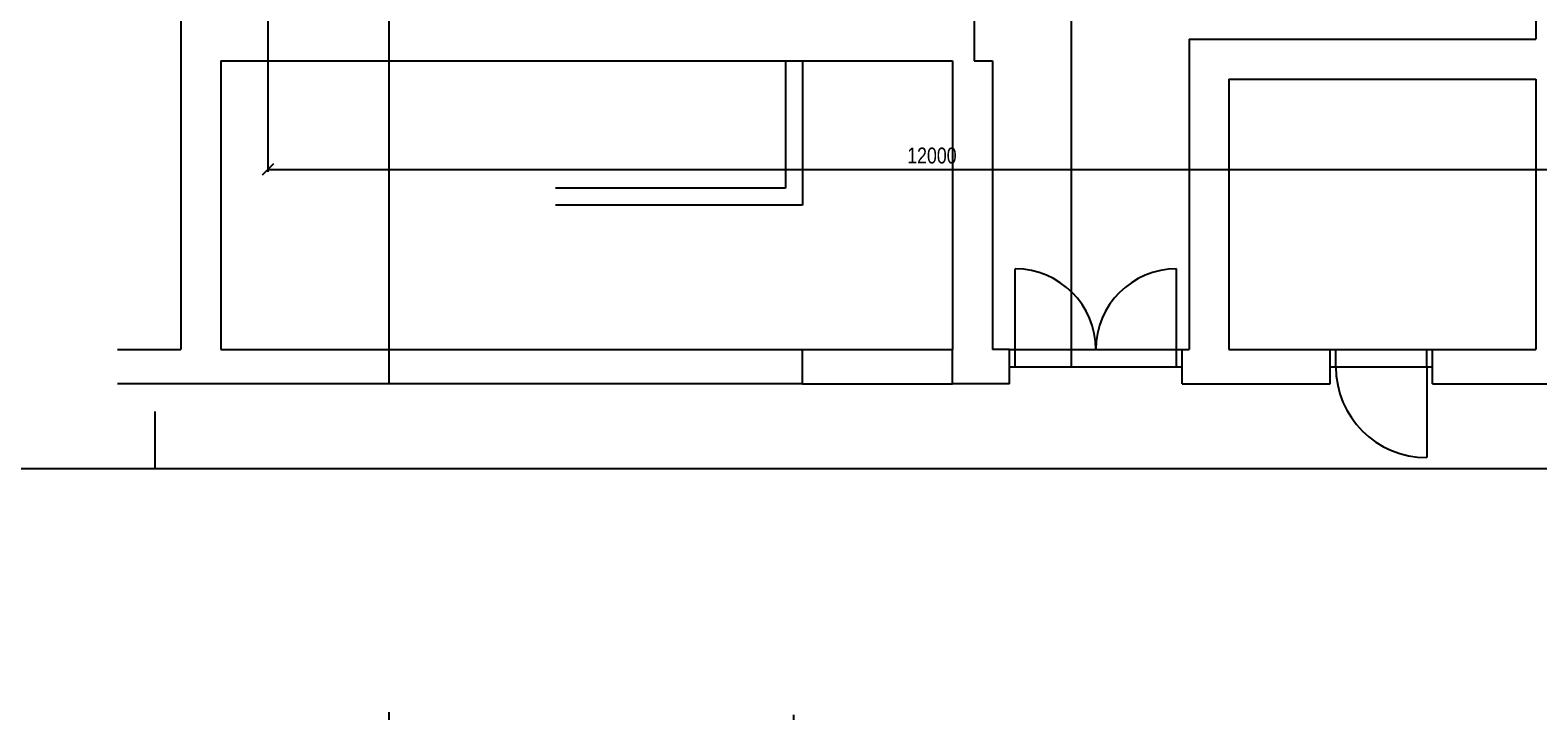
# Model space of a CAD drawing. Header units: millimetres. Extents: x 6491141 to 6692158, y 1846388 to 1929513.
# Tile 219 of 245: x 6659560 to 6672817, y 1892422 to 1898488. Entities that reach past the tile are written whole.
import ezdxf

# ---------------------------------------------------------------- set-up
doc = ezdxf.new("R2010")
doc.units = ezdxf.units.MM
doc.layers.add('Koty VzT', color=7, linetype='Continuous', lineweight=15)
doc.layers.add('Stavba', color=152, linetype='Continuous')
doc.styles.add('romans', font='arial.ttf', dxfattribs={"width": 0.8, "height": 140})
doc.dimstyles.new('koty50', dxfattribs={"dimtxt": 100, "dimasz": 100, "dimexe": 20, "dimexo": 100, "dimgap": 50, "dimtad": 3, "dimdec": 0, "dimtxsty": 'romans', "dimblk": 'OBLIQUE', "dimcen": -3, "dimclrd": 7, "dimclre": 7, "dimclrt": 7, "dimadec": 0, "dimazin": 0, "dimtfac": 1, "dimtdec": 0, "dimtmove": 0, "dimatfit": 3, "dimldrblk": 'OPEN30', "dimfxl": 1, "dimarcsym": 0})

# ---------------------------------------------------------------- blocks, each defined once
blk = doc.blocks.new('_Oblique')
at = {"color": 0, "lineweight": -2}
blk.add_line((-0.5, -0.5), (0.5, 0.5), dxfattribs=at)
blk = doc.blocks.new('*D10')
at = {"layer": 'DEFPOINTS', "color": 0, "transparency": 16777216}
for p in [(6661650, 1898872), (6673329, 1898872, -78), (6673329, 1897262)]:
    blk.add_point(p, dxfattribs=at)
at = {"layer": 'Koty VzT', "color": 7, "lineweight": -2, "transparency": 16777216}
for p, q in [((6661650, 1898772), (6661650, 1897242)), ((6673329, 1898772), (6673329, 1897242)), ((6661650, 1897262), (6673329, 1897262))]:
    blk.add_line(p, q, dxfattribs=at)
at = {"layer": 'Koty VzT', "color": 7, "lineweight": -2, "transparency": 16777216, "xscale": 100, "yscale": 100, "zscale": 100, "rotation": 180}
blk.add_blockref('_Oblique', (6661650, 1897262), dxfattribs=at)
at = {"layer": 'Koty VzT', "color": 7, "lineweight": -2, "transparency": 16777216, "xscale": 100, "yscale": 100, "zscale": 100}
blk.add_blockref('_Oblique', (6673329, 1897262), dxfattribs=at)
at = {"layer": 'Koty VzT', "color": 7, "transparency": 16777216, "insert": (6667489, 1897384), "char_height": 140, "attachment_point": 5, "style": 'romans'}
blk.add_mtext('12000', dxfattribs=at)
blk = doc.blocks.new('_Open30')
at = {"color": 0, "linetype": 'ByBlock', "lineweight": -2}
for p, q in [((-1, 0.27), (0, 0)), ((0, 0), (-1, -0.27)), ((0, 0), (-1, 0))]:
    blk.add_line(p, q, dxfattribs=at)

msp = doc.modelspace()

# ---------------------------------------------------------------- linework, layer by layer
msp.add_line((6660658.1, 1894633.7), (6660658.1, 1895133.7))
msp.add_lwpolyline([(6629158.1, 1916908.7), (6629158.1, 1894633.7), (6692158.1, 1894633.7), (6692158.1, 1916908.7)], close=True)
at = {"layer": 'Stavba'}
for p, q in [((6662715.7, 1895377.8), (6662715.7, 1915526)), ((6668715.7, 1895527.8), (6668715.7, 1915586)), ((6660885.7, 1903377.8), (6660885.7, 1895677.8)), ((6667860.7, 1898667.8), (6667860.7, 1898217.8)), ((6672800.7, 1898642.8), (6672800.7, 1898407.8)), ((6669750.7, 1898407.8), (6672800.7, 1898407.8)), ((6669750.7, 1898407.8), (6669750.7, 1895677.8)), ((6661235.7, 1898217.8), (6667670.7, 1898217.8)), ((6661235.7, 1898217.8), (6661235.7, 1895677.8)), ((6666200.7, 1898217.8), (6666200.7, 1897097.8)), ((6666350.7, 1898217.8), (6666350.7, 1896947.8)), ((6667670.7, 1898217.8), (6667670.7, 1895677.8)), ((6667860.7, 1898217.8), (6668020.7, 1898217.8)), ((6668020.7, 1898217.8), (6668020.7, 1895677.8)), ((6670100.7, 1898057.8), (6672800.7, 1898057.8)), ((6670100.7, 1898057.8), (6670100.7, 1895677.8)), ((6672800.7, 1898057.8), (6672800.7, 1895677.8)), ((6666200.7, 1897097.8), (6664179.2, 1897097.8)), ((6666350.7, 1896947.8), (6664179.2, 1896947.8)), ((6668220.7, 1895677.8), (6668220.7, 1896387.8)), ((6669640.7, 1895677.8), (6669640.7, 1896387.8)), ((6660327.3, 1895677.8), (6660885.7, 1895677.8)), ((6661235.7, 1895677.8), (6666350.7, 1895677.8)), ((6666350.7, 1895377.8), (6666350.7, 1895677.8)), ((6666350.7, 1895677.8), (6667670.7, 1895677.8)), ((6667670.7, 1895377.8), (6667670.7, 1895677.8)), ((6668170.7, 1895677.8), (6668020.7, 1895677.8)), ((6668170.7, 1895377.8), (6668170.7, 1895677.8)), ((6668170.7, 1895677.8), (6669690.7, 1895677.8)), ((6668220.7, 1895527.8), (6668220.7, 1895677.8)), ((6669640.7, 1895527.8), (6669640.7, 1895677.8)), ((6669690.7, 1895377.8), (6669690.7, 1895677.8)), ((6669690.7, 1895677.8), (6669750.7, 1895677.8)), ((6670100.7, 1895677.8), (6670990.7, 1895677.8)), ((6670990.7, 1895377.8), (6670990.7, 1895677.8)), ((6670990.7, 1895677.8), (6671890.7, 1895677.8)), ((6671040.7, 1895527.8), (6671040.7, 1895677.8)), ((6671840.7, 1895527.8), (6671840.7, 1895677.8)), ((6671890.7, 1895377.8), (6671890.7, 1895677.8)), ((6671890.7, 1895677.8), (6672800.7, 1895677.8)), ((6668170.7, 1895527.8), (6669690.7, 1895527.8)), ((6670990.7, 1895527.8), (6671890.7, 1895527.8)), ((6671840.7, 1895527.8), (6671840.7, 1894727.8)), ((6666350.7, 1895377.8), (6660327.3, 1895377.8)), ((6666350.7, 1895377.8), (6667670.7, 1895377.8)), ((6668170.7, 1895377.8), (6667670.7, 1895377.8)), ((6669690.7, 1895377.8), (6670990.7, 1895377.8)), ((6671890.7, 1895377.8), (6680990.7, 1895377.8)), ((6662715.7, 1892421.6), (6662715.7, 1892489.7)), ((6666274.5, 1892421.6), (6666274.5, 1892466.2))]:
    msp.add_line(p, q, dxfattribs=at)
for centre, radius, start, end in [((6668220.7, 1895677.8), 710, 360, 90), ((6669640.7, 1895677.8), 710, 90, 180), ((6671840.7, 1895527.8), 800, 180, 270)]:
    msp.add_arc(centre, radius, start, end, dxfattribs=at)

# ---------------------------------------------------------------- dimensions: what is measured, and where the dimension line sits
at = {"layer": 'Koty VzT'}
dim = msp.add_linear_dim(base=(6673328.5, 1897262), p1=(6661650.1, 1898871.7), p2=(6673328.5, 1898871.5, -78), text='12000', dimstyle='koty50', dxfattribs=at)
dim.commit()
dim.dimension.update_dxf_attribs({"geometry": '*D10', "text_midpoint": (6667489.3, 1897383.5)})

doc.saveas('drawing.dxf')
